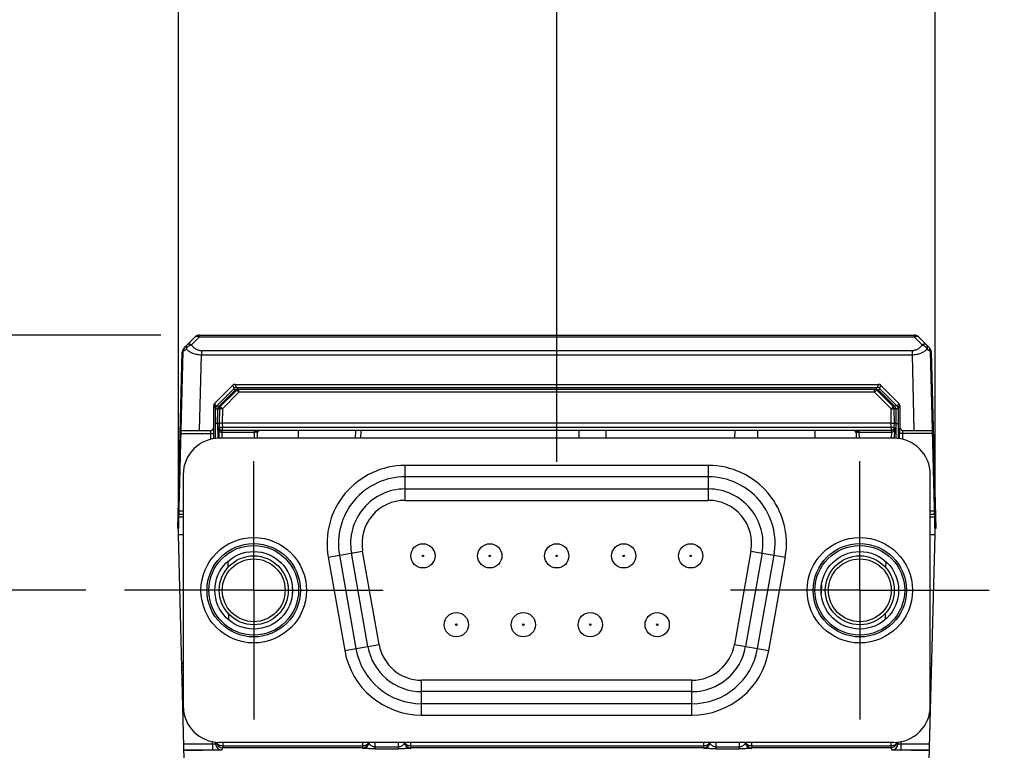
# Model space of a CAD drawing. Header units: inches. Extents: x 0 to 22, y 0 to 17.
# Tile 19 of 36: x 11 to 12.6, y 6.2 to 7.4. Entities that reach past the tile are written whole.
import ezdxf

# ---------------------------------------------------------------- set-up
doc = ezdxf.new("R2010")
doc.units = ezdxf.units.IN
doc.header["$LTSCALE"] = 1.21
doc.header["$MEASUREMENT"] = 0
doc.linetypes.add('CENTER', pattern=[0.6, 0.375, -0.075, 0.075, -0.075])
doc.layers.get('0').update_dxf_attribs({"linetype": 'CONTINUOUS'})
doc.layers.add('02___PRT_ALL_AXES', color=7, linetype='CONTINUOUS')
doc.layers.add('DIMENSIONS', color=7, linetype='CONTINUOUS')
doc.styles.get("Standard").update_dxf_attribs({"font": 'txt', "width": 0.8})
doc.dimstyles.new('DIMSTYLE_1', dxfattribs={"dimtxt": 0.125, "dimasz": 0.18, "dimexe": 0.125, "dimexo": 0.0625, "dimgap": 0.0625, "dimtad": 0, "dimtih": 1, "dimtoh": 1, "dimzin": 4, "dimdsep": 46, "dimtxsty": 'STANDARD', "dimblk": '_FILLED', "dimblk1": '_FILLED', "dimblk2": '_FILLED', "dimcen": 0.09, "dimadec": 0, "dimazin": 0, "dimtp": 0.001, "dimtm": 0.001, "dimtfac": 1, "dimtofl": 0, "dimtmove": 0, "dimatfit": 3, "dimldrblk": '_FILLED', "dimfxl": 1, "dimtolj": 1, "dimtzin": 4, "dimarcsym": 0})

# ---------------------------------------------------------------- blocks, each defined once
blk = doc.blocks.new('_FILLED')
at = {"color": 0, "linetype": 'BYBLOCK'}
blk.add_solid([(0, 0), (-1, 0.1736), (-1, -0.1736)], dxfattribs=at)
blk = doc.blocks.new('*D0')
at = {"layer": 'DIMENSIONS', "color": 2, "linetype": 'CONTINUOUS'}
for p, q in [((10.5124, 7.2637), (10.3949, 7.2637)), ((10.5124, 6.8547), (10.5124, 7.2637)), ((11.2351, 6.8547), (10.3874, 6.8547)), ((11.1133, 6.4402), (10.3874, 6.4402)), ((10.5124, 6.4402), (10.5124, 6.0802))]:
    blk.add_line(p, q, dxfattribs=at)
at = {"layer": 'DIMENSIONS', "color": 2, "linetype": 'CONTINUOUS', "xscale": 0.18, "yscale": 0.18, "zscale": 0.18}
for p, rotation in [((10.5124, 6.8547), 270), ((10.5124, 6.4402), 90)]:
    blk.add_blockref('_FILLED', p, dxfattribs=dict(at, rotation=rotation))
at = {"layer": 'DIMENSIONS', "color": 2, "linetype": 'CONTINUOUS', "insert": (10.3324, 7.3262), "char_height": 0.125, "width": 1.025, "attachment_point": 3, "line_spacing_factor": 0.9}
blk.add_mtext('.41{\\Ftxt.shx;\\W1.000000;\\H0.125000; }[10.5]', dxfattribs=at)
blk = doc.blocks.new('*D1')
at = {"layer": 'DIMENSIONS', "color": 2, "linetype": 'CONTINUOUS'}
for p, q in [((9.7624, 6.4402), (9.7624, 6.8002)), ((11.1133, 6.4402), (9.6374, 6.4402)), ((11.3232, 5.9807), (9.6374, 5.9807)), ((9.7624, 5.9807), (9.7624, 5.4876)), ((9.7624, 5.4876), (9.6449, 5.4876))]:
    blk.add_line(p, q, dxfattribs=at)
at = {"layer": 'DIMENSIONS', "color": 2, "linetype": 'CONTINUOUS', "xscale": 0.18, "yscale": 0.18, "zscale": 0.18}
for p, rotation in [((9.7624, 6.4402), 270), ((9.7624, 5.9807), 90)]:
    blk.add_blockref('_FILLED', p, dxfattribs=dict(at, rotation=rotation))
at = {"layer": 'DIMENSIONS', "color": 2, "linetype": 'CONTINUOUS', "insert": (9.5824, 5.5501), "char_height": 0.125, "width": 1.025, "attachment_point": 3, "line_spacing_factor": 0.9}
blk.add_mtext('.46{\\Ftxt.shx;\\W1.000000;\\H0.125000; }[11.7]', dxfattribs=at)
blk = doc.blocks.new('*D2')
at = {"layer": 'DIMENSIONS', "color": 2, "linetype": 'CONTINUOUS'}
for p, q in [((11.2635, 6.5932), (11.2635, 8.4797)), ((11.8777, 6.6488), (11.8777, 8.4797)), ((11.2635, 8.3547), (10.9144, 8.3547)), ((11.8777, 8.3547), (12.2377, 8.3547))]:
    blk.add_line(p, q, dxfattribs=at)
at = {"layer": 'DIMENSIONS', "color": 2, "linetype": 'CONTINUOUS', "xscale": 0.18, "yscale": 0.18, "zscale": 0.18}
blk.add_blockref('_FILLED', (11.2635, 8.3547), dxfattribs=at)
at = {"layer": 'DIMENSIONS', "color": 2, "linetype": 'CONTINUOUS', "xscale": 0.18, "yscale": 0.18, "zscale": 0.18, "rotation": 180}
blk.add_blockref('_FILLED', (11.8777, 8.3547), dxfattribs=at)
at = {"layer": 'DIMENSIONS', "color": 2, "linetype": 'CONTINUOUS', "insert": (10.8519, 8.4172), "char_height": 0.125, "width": 1.025, "attachment_point": 3, "line_spacing_factor": 0.9}
blk.add_mtext('.61{\\Ftxt.shx;\\W1.000000;\\H0.125000; }[15.6]', dxfattribs=at)
blk = doc.blocks.new('*D3')
at = {"layer": 'DIMENSIONS', "color": 2, "linetype": 'CONTINUOUS'}
for p, q in [((11.8777, 6.6488), (11.8777, 7.7297)), ((12.492, 6.5932), (12.492, 7.7297)), ((11.8777, 7.6047), (11.5177, 7.6047)), ((12.492, 7.6047), (12.877, 7.6047))]:
    blk.add_line(p, q, dxfattribs=at)
at = {"layer": 'DIMENSIONS', "color": 2, "linetype": 'CONTINUOUS', "xscale": 0.18, "yscale": 0.18, "zscale": 0.18}
blk.add_blockref('_FILLED', (11.8777, 7.6047), dxfattribs=at)
at = {"layer": 'DIMENSIONS', "color": 2, "linetype": 'CONTINUOUS', "xscale": 0.18, "yscale": 0.18, "zscale": 0.18, "rotation": 180}
blk.add_blockref('_FILLED', (12.492, 7.6047), dxfattribs=at)
at = {"layer": 'DIMENSIONS', "color": 2, "linetype": 'CONTINUOUS', "insert": (12.9395, 7.6672), "char_height": 0.125, "width": 1.025, "attachment_point": 1, "line_spacing_factor": 0.9}
blk.add_mtext('.61{\\Ftxt.shx;\\W1.000000;\\H0.125000; }[15.6]', dxfattribs=at)

msp = doc.modelspace()

# ---------------------------------------------------------------- linework, layer by layer
at = {"color": 7, "linetype": 'CONTINUOUS'}
for p, q in [((11.2905, 6.8518), (11.2728, 6.8341)), ((11.2976, 6.8518), (11.2847, 6.8389)), ((11.2976, 6.8518), (11.2976, 6.8547)), ((11.2976, 6.8547), (12.4578, 6.8547)), ((11.2976, 6.8518), (12.4578, 6.8518)), ((12.4578, 6.8547), (12.4578, 6.8518)), ((12.4578, 6.8518), (12.4707, 6.8389)), ((12.4649, 6.8518), (12.4826, 6.8341)), ((11.2624, 6.5407), (11.2699, 6.8273)), ((11.2635, 6.5307), (11.2713, 6.8287)), ((11.2712, 6.8274), (11.27, 6.8273)), ((11.2713, 6.8287), (11.2764, 6.8321)), ((11.2728, 6.8341), (11.273, 6.834)), ((11.3011, 6.8298), (11.3011, 6.8229)), ((11.3011, 6.8298), (12.4543, 6.8298)), ((12.4543, 6.8298), (12.4543, 6.8229)), ((12.4785, 6.8331), (12.479, 6.8321)), ((12.479, 6.8321), (12.4842, 6.8287)), ((12.4824, 6.834), (12.4825, 6.8341)), ((12.492, 6.5307), (12.4842, 6.8287)), ((12.4855, 6.8273), (12.4842, 6.8274)), ((12.4855, 6.8273), (12.493, 6.5407)), ((11.2979, 6.6998), (11.3011, 6.8229)), ((11.3011, 6.8229), (12.4543, 6.8229)), ((12.4543, 6.8229), (12.4575, 6.6998)), ((11.3224, 6.7436), (11.352, 6.7732)), ((11.3541, 6.7681), (11.3249, 6.7389)), ((11.3557, 6.7653), (11.3291, 6.7386)), ((11.3583, 6.7653), (11.3316, 6.7386)), ((11.3618, 6.7618), (11.3351, 6.7352)), ((11.3541, 6.7681), (11.352, 6.7732)), ((11.3534, 6.7674), (11.3556, 6.7653)), ((11.3576, 6.7696), (11.3555, 6.7747)), ((11.3555, 6.7747), (12.3999, 6.7747)), ((11.3557, 6.7653), (11.3582, 6.7653)), ((11.3576, 6.7696), (12.3978, 6.7696)), ((11.3591, 6.7645), (11.3583, 6.7652)), ((11.3618, 6.7618), (11.3591, 6.7645)), ((11.3592, 6.7696), (11.3592, 6.7667)), ((11.3592, 6.7667), (12.3962, 6.7667)), ((11.3618, 6.7618), (11.3618, 6.7667)), ((12.3936, 6.7618), (11.3618, 6.7618)), ((12.3936, 6.7618), (12.3936, 6.7667)), ((12.3936, 6.7618), (12.3963, 6.7645)), ((12.4203, 6.7352), (12.3936, 6.7618)), ((12.3962, 6.7696), (12.3962, 6.7667)), ((12.3963, 6.7645), (12.3971, 6.7652)), ((12.4238, 6.7386), (12.3971, 6.7653)), ((12.3973, 6.7653), (12.3997, 6.7653)), ((12.3999, 6.7747), (12.3978, 6.7696)), ((12.4264, 6.7386), (12.3997, 6.7653)), ((12.402, 6.7674), (12.3998, 6.7653)), ((12.4034, 6.7732), (12.4013, 6.7681)), ((12.4305, 6.7389), (12.4013, 6.7681)), ((12.4034, 6.7732), (12.4331, 6.7436)), ((11.3209, 6.7048), (11.3209, 6.7401)), ((11.3209, 6.7401), (11.3235, 6.7354)), ((11.3224, 6.7436), (11.3249, 6.7389)), ((11.3235, 6.6868), (11.3235, 6.7354)), ((11.3235, 6.7351), (11.3264, 6.7351)), ((11.3264, 6.7351), (11.3275, 6.7351)), ((11.3272, 6.7105), (11.3276, 6.7352)), ((11.3301, 6.7352), (11.3276, 6.7352)), ((11.3278, 6.7398), (11.329, 6.7387)), ((11.3316, 6.7386), (11.3291, 6.7386)), ((11.3301, 6.7352), (11.3297, 6.7116)), ((11.3351, 6.7352), (11.3301, 6.7352)), ((11.3325, 6.7378), (11.3316, 6.7386)), ((11.3351, 6.7352), (11.3325, 6.7378)), ((11.3351, 6.7352), (11.3347, 6.7116)), ((12.4203, 6.7352), (12.423, 6.7378)), ((12.4207, 6.7116), (12.4203, 6.7352)), ((12.4203, 6.7352), (12.4253, 6.7352)), ((12.423, 6.7378), (12.4238, 6.7386)), ((12.4264, 6.7386), (12.4238, 6.7386)), ((12.4278, 6.7352), (12.4253, 6.7352)), ((12.4257, 6.7116), (12.4253, 6.7352)), ((12.4276, 6.7398), (12.4264, 6.7387)), ((12.4278, 6.7352), (12.4282, 6.7105)), ((12.429, 6.7351), (12.4279, 6.7351)), ((12.432, 6.7351), (12.429, 6.7351)), ((12.4305, 6.7389), (12.4331, 6.7436)), ((12.432, 6.7354), (12.4345, 6.7401)), ((12.432, 6.7354), (12.432, 6.6868)), ((12.4345, 6.7401), (12.4345, 6.7048)), ((11.2681, 6.6998), (11.3159, 6.6998)), ((11.3162, 6.6948), (11.3161, 6.6998)), ((11.3211, 6.7048), (11.3209, 6.7048)), ((11.3212, 6.7007), (11.3211, 6.7036)), ((11.3245, 6.7114), (11.3235, 6.7115)), ((11.3272, 6.7116), (11.3274, 6.6873)), ((11.3272, 6.7116), (11.3297, 6.7116)), ((11.3272, 6.7105), (11.3272, 6.7116)), ((11.3296, 6.7035), (11.3297, 6.7047)), ((11.3297, 6.7003), (11.3296, 6.7035)), ((11.3297, 6.7116), (11.3299, 6.7047)), ((11.3347, 6.7115), (11.3297, 6.7115)), ((11.3298, 6.6873), (11.3297, 6.7003)), ((11.3299, 6.7047), (11.3299, 6.7041)), ((11.3349, 6.7047), (11.3299, 6.7047)), ((11.3347, 6.7116), (11.3349, 6.7047)), ((12.4207, 6.7116), (11.3347, 6.7116)), ((11.3347, 6.6969), (11.3347, 6.6998)), ((11.3347, 6.6873), (11.3347, 6.6969)), ((11.3347, 6.6969), (11.3866, 6.6969)), ((11.3349, 6.6998), (11.3349, 6.7047)), ((12.4206, 6.7047), (11.3349, 6.7047)), ((12.4206, 6.6998), (11.3349, 6.6998)), ((11.3866, 6.6969), (11.3863, 6.6873)), ((11.3867, 6.6998), (11.3866, 6.6969)), ((11.3892, 6.6974), (11.3897, 6.6976)), ((11.3897, 6.6976), (11.3906, 6.6969)), ((11.4585, 6.6873), (11.4585, 6.6998)), ((11.5512, 6.6873), (11.5516, 6.6998)), ((11.5594, 6.6998), (11.5592, 6.6873)), ((11.9135, 6.6998), (11.9133, 6.6873)), ((11.9572, 6.6998), (11.9575, 6.6873)), ((12.1669, 6.6873), (12.1671, 6.6998)), ((12.2042, 6.6873), (12.2038, 6.6998)), ((12.297, 6.6873), (12.297, 6.6998)), ((12.3688, 6.6969), (12.3687, 6.6998)), ((12.3688, 6.6969), (12.4208, 6.6969)), ((12.3691, 6.6873), (12.3688, 6.6969)), ((12.4206, 6.7047), (12.4207, 6.7116)), ((12.4206, 6.7047), (12.4206, 6.6998)), ((12.4256, 6.7047), (12.4206, 6.7047)), ((12.4207, 6.7116), (12.4257, 6.7116)), ((12.4207, 6.6998), (12.4208, 6.6969)), ((12.4208, 6.6969), (12.4207, 6.6873)), ((12.4256, 6.7047), (12.4257, 6.7116)), ((12.4258, 6.7003), (12.4256, 6.6873)), ((12.4282, 6.7116), (12.4257, 6.7116)), ((12.4257, 6.7047), (12.4258, 6.7007)), ((12.4258, 6.7007), (12.4258, 6.7003)), ((12.4282, 6.7116), (12.428, 6.6873)), ((12.4282, 6.7116), (12.4282, 6.7105)), ((12.4309, 6.7114), (12.432, 6.7115)), ((12.4342, 6.6993), (12.4343, 6.7035)), ((12.4343, 6.7048), (12.4345, 6.7048)), ((12.4392, 6.6948), (12.4393, 6.6998)), ((12.4395, 6.6998), (12.4873, 6.6998)), ((11.2678, 6.6948), (11.3212, 6.6948)), ((11.3162, 6.6855), (11.3162, 6.6948)), ((11.3212, 6.6865), (11.3212, 6.6948)), ((12.4249, 6.6873), (11.3305, 6.6873)), ((11.3914, 6.6949), (11.3912, 6.6873)), ((12.3642, 6.6873), (12.364, 6.6949)), ((12.4877, 6.6948), (12.4342, 6.6948)), ((12.4342, 6.6865), (12.4342, 6.6948)), ((12.4392, 6.6855), (12.4392, 6.6948)), ((11.6316, 6.5863), (11.6316, 6.643)), ((12.1238, 6.643), (11.6316, 6.643)), ((12.1238, 6.5863), (12.1238, 6.643)), ((11.2714, 6.6282), (11.2714, 6.2522)), ((12.1238, 6.6245), (11.6316, 6.6245)), ((12.484, 6.2522), (12.484, 6.6282)), ((11.6316, 6.6048), (12.1238, 6.6048)), ((11.6316, 6.5863), (12.1238, 6.5863)), ((11.2645, 6.569), (11.2714, 6.569)), ((12.484, 6.569), (12.491, 6.569)), ((11.2714, 6.559), (11.2642, 6.559)), ((11.2643, 6.564), (11.2714, 6.564)), ((12.484, 6.564), (12.4911, 6.564)), ((12.4912, 6.559), (12.484, 6.559)), ((11.2637, 6.5407), (11.2624, 6.5407)), ((11.2638, 6.5437), (11.2625, 6.5437)), ((12.4929, 6.5437), (12.4916, 6.5437)), ((12.493, 6.5407), (12.4917, 6.5407)), ((11.2774, 5.9968), (11.2635, 6.5307)), ((11.2635, 6.5307), (11.2714, 6.5307)), ((12.478, 5.9968), (12.492, 6.5307)), ((12.484, 6.5307), (12.492, 6.5307)), ((11.5067, 6.4942), (11.5626, 6.504)), ((11.5067, 6.4942), (11.5335, 6.3422)), ((11.5249, 6.4974), (11.5517, 6.3454)), ((11.5711, 6.3489), (11.5443, 6.5008)), ((11.5894, 6.3521), (11.5626, 6.504)), ((12.1929, 6.504), (12.1661, 6.3521)), ((12.2111, 6.5008), (12.1843, 6.3489)), ((12.1929, 6.504), (12.2487, 6.4942)), ((12.2037, 6.3454), (12.2305, 6.4974)), ((12.2219, 6.3422), (12.2487, 6.4942)), ((11.3438, 6.4872), (11.3439, 6.4774)), ((12.4116, 6.4872), (12.4115, 6.4774)), ((11.4481, 6.449), (11.4485, 6.4347)), ((12.3073, 6.449), (12.3069, 6.4347)), ((11.3446, 6.4023), (11.3447, 6.3926)), ((12.4108, 6.4023), (12.4108, 6.3926)), ((11.5335, 6.3422), (11.5894, 6.3521)), ((12.1661, 6.3521), (12.2219, 6.3422)), ((11.2714, 6.3209), (11.2689, 6.3209)), ((11.2691, 6.316), (11.2714, 6.316)), ((12.4865, 6.3209), (12.484, 6.3209)), ((12.484, 6.316), (12.4863, 6.316)), ((11.2692, 6.3111), (11.2714, 6.3111)), ((12.484, 6.3111), (12.4862, 6.3111)), ((11.6584, 6.2375), (11.6584, 6.2942)), ((12.097, 6.2942), (11.6584, 6.2942)), ((12.097, 6.2375), (12.097, 6.2942)), ((12.097, 6.2757), (11.6584, 6.2757)), ((11.6584, 6.256), (12.097, 6.256)), ((11.6584, 6.2375), (12.097, 6.2375)), ((11.319, 6.1902), (11.2724, 6.1902)), ((11.319, 6.1902), (11.319, 6.1944)), ((11.319, 6.1902), (11.319, 6.1805)), ((11.324, 6.1907), (11.324, 6.1936)), ((11.324, 6.1907), (11.3254, 6.1934)), ((11.3263, 6.1919), (11.3258, 6.1934)), ((11.3305, 6.1932), (12.4249, 6.1932)), ((11.3357, 6.1932), (11.3357, 6.1842)), ((11.5624, 6.1872), (11.3357, 6.1872)), ((11.5624, 6.1932), (11.5624, 6.1872)), ((11.5624, 6.1872), (11.5624, 6.1842)), ((11.5723, 6.1932), (11.5719, 6.192)), ((11.583, 6.1857), (11.5829, 6.1932)), ((11.583, 6.1828), (11.583, 6.1857)), ((11.583, 6.1857), (11.6202, 6.1857)), ((11.6203, 6.1932), (11.6202, 6.1857)), ((11.6202, 6.1857), (11.6202, 6.1828)), ((11.6314, 6.192), (11.631, 6.1932)), ((11.6409, 6.1872), (11.6409, 6.1932)), ((11.6409, 6.1872), (11.6409, 6.1842)), ((12.1159, 6.1872), (11.6409, 6.1872)), ((12.1159, 6.1932), (12.1159, 6.1872)), ((12.1159, 6.1872), (12.1159, 6.1842)), ((12.1258, 6.1932), (12.1254, 6.192)), ((12.1365, 6.1857), (12.1364, 6.1932)), ((12.1365, 6.1857), (12.1737, 6.1857)), ((12.1365, 6.1828), (12.1365, 6.1857)), ((12.1738, 6.1932), (12.1737, 6.1857)), ((12.1737, 6.1857), (12.1737, 6.1828)), ((12.1849, 6.192), (12.1845, 6.1932)), ((12.1943, 6.1872), (12.1944, 6.1932)), ((12.4197, 6.1872), (12.1943, 6.1872)), ((12.1943, 6.1872), (12.1943, 6.1842)), ((12.4197, 6.1932), (12.4197, 6.1842)), ((12.4289, 6.1915), (12.4283, 6.1906)), ((12.4296, 6.1934), (12.4291, 6.1919)), ((12.43, 6.1934), (12.4314, 6.1907)), ((12.4314, 6.1936), (12.4314, 6.1907)), ((12.4364, 6.1944), (12.4364, 6.1902)), ((12.483, 6.1902), (12.4364, 6.1902)), ((12.4364, 6.1902), (12.4364, 6.1805)), ((11.319, 6.1805), (11.2726, 6.1805)), ((11.334, 6.1808), (11.3357, 6.1842)), ((11.5624, 6.1842), (11.3357, 6.1842)), ((11.5624, 6.1842), (11.5629, 6.1833)), ((11.583, 6.1828), (11.6202, 6.1828)), ((11.6404, 6.1833), (11.6409, 6.1842)), ((12.1159, 6.1842), (11.6409, 6.1842)), ((12.1159, 6.1842), (12.1164, 6.1833)), ((12.1365, 6.1828), (12.1737, 6.1828)), ((12.1939, 6.1833), (12.1943, 6.1842)), ((12.4197, 6.1842), (12.1943, 6.1842)), ((12.4197, 6.1842), (12.4214, 6.1808)), ((12.4828, 6.1805), (12.4364, 6.1805))]:
    msp.add_line(p, q, dxfattribs=at)
for centre, radius in [((11.3858, 6.4402), 0.0856), ((12.3696, 6.4402), 0.0856), ((11.3858, 6.4402), 0.0758), ((11.3858, 6.4402), 0.0728), ((11.6604, 6.4961), 0.0197), ((11.769, 6.4961), 0.0197), ((11.8777, 6.4961), 0.0197), ((11.9864, 6.4961), 0.0197), ((12.095, 6.4961), 0.0197), ((12.3696, 6.4402), 0.0758), ((12.3696, 6.4402), 0.0728), ((11.3858, 6.4402), 0.063), ((11.3858, 6.4402), 0.056), ((11.3858, 6.4402), 0.051), ((11.6604, 6.4961), 0.00118), ((11.769, 6.4961), 0.00118), ((11.8777, 6.4961), 0.00118), ((11.9864, 6.4961), 0.00118), ((12.095, 6.4961), 0.00118), ((12.3696, 6.4402), 0.063), ((12.3696, 6.4402), 0.056), ((12.3696, 6.4402), 0.051), ((11.7147, 6.3843), 0.0197), ((11.8234, 6.3843), 0.0197), ((11.932, 6.3843), 0.0197), ((12.0407, 6.3843), 0.0197), ((11.7147, 6.3843), 0.00118), ((11.8234, 6.3843), 0.00118), ((11.932, 6.3843), 0.00118), ((12.0407, 6.3843), 0.00118)]:
    msp.add_circle(centre, radius, dxfattribs=at)
for centre, radius, start, end in [((11.2976, 6.8447), 0.01, 90, 135), ((11.2921, 6.8409), 0.0122, 63.3724, 68.2634), ((12.4578, 6.8447), 0.01, 45, 90), ((11.2799, 6.827), 0.01, 135, 178.5), ((11.2813, 6.8284), 0.01, 135, 178.5), ((11.2894, 6.8243), 0.0153, 112.4984, 126.6709), ((11.2889, 6.8254), 0.0142, 107.4756, 112.466), ((12.4742, 6.8284), 0.01, 1.5, 45), ((12.4755, 6.827), 0.01, 1.5, 45), ((11.3592, 6.7617), 0.00498, 129.3169, 134.9965), ((11.3593, 6.7617), 0.00504, 123.8978, 129.3224), ((11.3592, 6.7617), 0.00499, 102.5619, 123.9097), ((11.3592, 6.7617), 0.00502, 90.0295, 102.5565), ((11.3618, 6.7617), 0.005, 89.997, 135.0046), ((12.3936, 6.7617), 0.005, 44.9954, 90.003), ((12.3962, 6.7617), 0.00498, 84.4214, 89.9881), ((12.3962, 6.7617), 0.00504, 77.4632, 84.4261), ((12.3962, 6.7617), 0.005, 44.9992, 77.439), ((11.4499, 6.8657), 0.1754, 225.4156, 225.8701), ((11.3326, 6.7351), 0.00504, 168.3722, 173.5778), ((11.3326, 6.7351), 0.00498, 173.5731, 179.0149), ((11.3326, 6.7351), 0.00498, 135.0165, 168.3788), ((11.3351, 6.7351), 0.005, 134.9983, 179.0032), ((12.4203, 6.7351), 0.005, 0.9968, 45.0017), ((12.4228, 6.7351), 0.00498, 39.4295, 44.9779), ((12.4228, 6.7351), 0.00503, 34.131, 39.4346), ((12.4228, 6.7351), 0.005, 0.976, 34.1357), ((12.3055, 6.8657), 0.1754, 314.1299, 314.5844), ((10.3185, 6.6951), 1.0027, 359.9815, 0.3185), ((11.3349, 6.7048), 0.005, 187.6187, 269.9951), ((11.3346, 6.7048), 0.00497, 230.4419, 236.7161), ((11.3346, 6.7038), 0.00693, 263.1143, 270.225), ((11.3964, 6.6948), 0.005, 99.8333, 178.5), ((12.359, 6.6948), 0.005, 1.5, 80.1668), ((12.368, 6.6936), 0.00456, 119.6051, 123.4989), ((12.3687, 6.7039), 0.00702, 266.1679, 270.7466), ((12.4206, 6.7048), 0.005, 270.0012, 359.001), ((12.4208, 6.7038), 0.00693, 269.775, 276.8857), ((12.4208, 6.7047), 0.00493, 299.5604, 305.4773), ((13.4998, 6.6951), 1.0656, 179.7727, 180.0152), ((11.3305, 6.6282), 0.0591, 90, 180), ((12.4249, 6.6282), 0.0591, 0, 90), ((11.6316, 6.5162), 0.1268, 90, 190), ((12.1238, 6.5162), 0.1268, 350, 90), ((11.6316, 6.5162), 0.1083, 90, 190), ((12.1238, 6.5162), 0.1083, 350, 90), ((11.6316, 6.5162), 0.0886, 90, 190), ((12.1238, 6.5162), 0.0886, 350, 90), ((11.6316, 6.5162), 0.0701, 90, 190), ((12.1238, 6.5162), 0.0701, 350, 90), ((11.6584, 6.3642), 0.1083, 190, 270), ((11.6584, 6.3642), 0.0886, 190, 270), ((11.6584, 6.3642), 0.0701, 190, 270), ((12.097, 6.3642), 0.0701, 270, 350), ((12.097, 6.3642), 0.0886, 270, 350), ((12.097, 6.3642), 0.1083, 270, 350), ((11.6584, 6.3642), 0.1268, 190, 270), ((12.097, 6.3642), 0.1268, 270, 350), ((11.3305, 6.2522), 0.0591, 180, 270), ((12.4249, 6.2522), 0.0591, 270, 360), ((11.334, 6.1908), 0.01, 180.5008, 269.9932), ((11.3357, 6.1942), 0.01, 184.2237, 269.9924), ((11.5624, 6.1942), 0.00999, 270.0078, 354.0404), ((11.5629, 6.1933), 0.01, 270.007, 359.9991), ((11.6404, 6.1933), 0.01, 180.0009, 269.993), ((11.6408, 6.1942), 0.01, 185.9646, 269.9922), ((12.1159, 6.1942), 0.00999, 270.0078, 354.0404), ((12.1164, 6.1933), 0.01, 270.007, 359.9991), ((12.1939, 6.1933), 0.01, 180.0009, 269.993), ((12.1943, 6.1942), 0.01, 185.9646, 269.9922), ((12.4197, 6.1942), 0.01, 270.0076, 318.5247), ((12.4214, 6.1908), 0.01, 270.0068, 359.4992), ((12.4197, 6.1942), 0.01, 318.5346, 329.6618), ((12.4197, 6.1942), 0.01, 329.671, 347.7289), ((12.4238, 6.1945), 0.00598, 328.9872, 333.6717), ((12.4197, 6.1942), 0.01, 347.7396, 355.1911)]:
    msp.add_arc(centre, radius, start, end, dxfattribs=at)
for centre, major_axis, ratio, start_param, end_param in [((11.3555, 6.7697), (0.005, 0), 0.999822, 1.570796, 2.356068), ((11.3577, 6.7646), (-0.00123, 0.00485), 0.999337, 6.035362, 6.820634), ((12.3978, 6.7646), (0.00123, 0.00485), 0.999337, 5.745737, 6.531009), ((12.3999, 6.7697), (0.005, 0), 0.999822, 0.785524, 1.570796), ((11.3259, 6.7401), (0.005, 0.00017), 0.99981, 2.32173, 3.106875), ((11.3285, 6.7354), (-0.00154, 0.00476), 0.999374, 0.471854, 1.256998), ((12.427, 6.7354), (0.00154, 0.00476), 0.999374, -1.256998, -0.471854), ((12.4295, 6.7401), (0.005, -0.00017), 0.99981, 0.034718, 0.819863), ((11.2718, 6.7067), (0.00467, 0.00186), 0.964575, 2.011186, 2.748722), ((11.3159, 6.7048), (0.00394, 0.00308), 0.999843, -2.233754, -0.663187), ((12.4395, 6.7048), (-0.00394, 0.00308), 0.999843, 0.663187, 2.233754), ((12.4837, 6.7067), (0.00467, -0.00186), 0.964575, 0.39287, 1.130408), ((11.3026, 6.1807), (0.03, 0), 0.017446, 3.539206, 4.712389), ((12.4528, 6.1807), (0.03, 0), 0.017446, -1.570796, -0.397613)]:
    msp.add_ellipse(centre, major_axis=major_axis, ratio=ratio, start_param=start_param, end_param=end_param, dxfattribs=at)
for points, knots in [([(11.2905, 6.8518), (11.2907, 6.852), (11.291, 6.8523), (11.2917, 6.8526), (11.2924, 6.8528), (11.2931, 6.8529), (11.294, 6.8529), (11.2952, 6.8527), (11.2961, 6.8525), (11.2966, 6.8522)], [0, 0, 0, 0, 0.103618, 0.210308, 0.32214, 0.4408, 0.567537, 0.703074, 1, 1, 1, 1]), ([(12.4578, 6.8518), (12.4583, 6.852), (12.4592, 6.8524), (12.4601, 6.8527), (12.4606, 6.8528)], [0, 0, 0, 0, 0.518845, 1, 1, 1, 1]), ([(12.4606, 6.8528), (12.461, 6.8529), (12.4619, 6.8529), (12.463, 6.8528), (12.4641, 6.8525), (12.4646, 6.852), (12.4649, 6.8518)], [0, 0, 0, 0, 0.284602, 0.542045, 0.777654, 1, 1, 1, 1]), ([(11.27, 6.8273), (11.27, 6.8273), (11.2699, 6.8273), (11.2699, 6.8273), (11.2699, 6.8273), (11.2699, 6.8273)], [0, 0, 0, 0, 0.718122, 0.908892, 1, 1, 1, 1]), ([(11.2776, 6.8389), (11.2774, 6.8387), (11.2771, 6.8383), (11.2766, 6.8376), (11.2763, 6.8368), (11.2761, 6.8359), (11.276, 6.835), (11.276, 6.8337), (11.2762, 6.8328), (11.2764, 6.8321)], [0, 0, 0, 0, 0.114405, 0.228847, 0.345936, 0.467262, 0.59308, 0.72353, 1, 1, 1, 1]), ([(11.2764, 6.8321), (11.2766, 6.8326), (11.2771, 6.8334), (11.2783, 6.8349), (11.2794, 6.836), (11.2802, 6.8366)], [0, 0, 0, 0, 0.233455, 0.480483, 1, 1, 1, 1]), ([(11.2764, 6.8321), (11.2777, 6.8308), (11.28, 6.8289), (11.2835, 6.8269), (11.2877, 6.825), (11.2936, 6.8234), (11.2985, 6.8229), (11.3011, 6.8229)], [0, 0, 0, 0, 0.209204, 0.325035, 0.448432, 0.715378, 1, 1, 1, 1]), ([(11.2847, 6.8389), (11.284, 6.8392), (11.283, 6.8396), (11.2816, 6.8399), (11.2806, 6.84), (11.2797, 6.8399), (11.2789, 6.8397), (11.2782, 6.8394), (11.2778, 6.8391), (11.2776, 6.8389)], [0, 0, 0, 0, 0.301034, 0.438552, 0.566251, 0.684679, 0.795078, 0.899367, 1, 1, 1, 1]), ([(11.2847, 6.8389), (11.2851, 6.8383), (11.2859, 6.8371), (11.2879, 6.8349), (11.2911, 6.8324), (11.2949, 6.8307), (11.2984, 6.8299), (11.3002, 6.8298), (11.3011, 6.8298)], [0, 0, 0, 0, 0.109121, 0.221968, 0.461172, 0.721781, 0.859593, 1, 1, 1, 1]), ([(12.4543, 6.8298), (12.4561, 6.8298), (12.4588, 6.8302), (12.4621, 6.8314), (12.465, 6.8329), (12.4681, 6.8353), (12.4699, 6.8377), (12.4707, 6.8389)], [0, 0, 0, 0, 0.277974, 0.411421, 0.539402, 0.778642, 1, 1, 1, 1]), ([(12.4543, 6.8229), (12.4556, 6.8229), (12.4582, 6.8231), (12.4619, 6.8236), (12.4655, 6.8244), (12.4689, 6.8255), (12.4719, 6.8269), (12.4754, 6.8289), (12.4777, 6.8308), (12.479, 6.8321)], [0, 0, 0, 0, 0.143492, 0.284824, 0.421471, 0.551912, 0.675195, 0.791007, 1, 1, 1, 1]), ([(12.4778, 6.8389), (12.4776, 6.8391), (12.4772, 6.8394), (12.4765, 6.8397), (12.4757, 6.8399), (12.4748, 6.84), (12.4738, 6.8399), (12.4724, 6.8396), (12.4714, 6.8392), (12.4707, 6.8389)], [0, 0, 0, 0, 0.100632, 0.204917, 0.315312, 0.433739, 0.561439, 0.698962, 1, 1, 1, 1]), ([(12.4707, 6.8389), (12.4712, 6.8387), (12.4722, 6.8384), (12.4736, 6.8377), (12.4749, 6.8368), (12.4758, 6.8362), (12.4762, 6.8358)], [0, 0, 0, 0, 0.244916, 0.496603, 0.749505, 1, 1, 1, 1]), ([(12.4762, 6.8358), (12.4766, 6.8354), (12.4775, 6.8346), (12.4782, 6.8336), (12.4785, 6.8331)], [0, 0, 0, 0, 0.512109, 1, 1, 1, 1]), ([(12.479, 6.8321), (12.4792, 6.8328), (12.4795, 6.834), (12.4794, 6.8359), (12.4788, 6.8376), (12.4782, 6.8385), (12.4778, 6.8389)], [0, 0, 0, 0, 0.27672, 0.533253, 0.771954, 1, 1, 1, 1]), ([(12.4825, 6.8341), (12.4825, 6.8341), (12.4826, 6.8341), (12.4826, 6.8341), (12.4826, 6.8341), (12.4826, 6.8341)], [0, 0, 0, 0, 0.720183, 0.910233, 1, 1, 1, 1]), ([(11.3556, 6.7653), (11.3557, 6.7653), (11.3557, 6.7653), (11.3557, 6.7653), (11.3557, 6.7653), (11.3557, 6.7653), (11.3557, 6.7653)], [0, 0, 0, 0, 0.414562, 0.718735, 0.912351, 1, 1, 1, 1]), ([(11.3583, 6.7652), (11.3583, 6.7652), (11.3583, 6.7652), (11.3583, 6.7653), (11.3583, 6.7653), (11.3583, 6.7653), (11.3583, 6.7653)], [0, 0, 0, 0, 0.419075, 0.725573, 0.91868, 1, 1, 1, 1]), ([(12.3971, 6.7652), (12.3971, 6.7652), (12.3971, 6.7652), (12.3971, 6.7653), (12.3971, 6.7653), (12.3971, 6.7653), (12.3971, 6.7653)], [0, 0, 0, 0, 0.419074, 0.725572, 0.918679, 1, 1, 1, 1]), ([(12.3998, 6.7653), (12.3998, 6.7653), (12.3997, 6.7653), (12.3997, 6.7653), (12.3997, 6.7653), (12.3997, 6.7653), (12.3997, 6.7653)], [0, 0, 0, 0, 0.414561, 0.718733, 0.912349, 1, 1, 1, 1]), ([(11.3275, 6.7351), (11.3275, 6.7351), (11.3275, 6.7351), (11.3276, 6.7351), (11.3276, 6.7352), (11.3276, 6.7352), (11.3276, 6.7352)], [0, 0, 0, 0, 0.404486, 0.70443, 0.900494, 1, 1, 1, 1]), ([(11.329, 6.7387), (11.329, 6.7386), (11.329, 6.7386), (11.329, 6.7386), (11.329, 6.7386), (11.3291, 6.7386), (11.3291, 6.7386)], [0, 0, 0, 0, 0.414561, 0.718734, 0.912349, 1, 1, 1, 1]), ([(12.4264, 6.7387), (12.4264, 6.7386), (12.4264, 6.7386), (12.4264, 6.7386), (12.4264, 6.7386), (12.4264, 6.7386), (12.4264, 6.7386)], [0, 0, 0, 0, 0.414562, 0.718735, 0.912351, 1, 1, 1, 1]), ([(12.4279, 6.7351), (12.4279, 6.7351), (12.4279, 6.7351), (12.4278, 6.7351), (12.4278, 6.7352), (12.4278, 6.7352), (12.4278, 6.7352)], [0, 0, 0, 0, 0.404485, 0.704428, 0.900492, 1, 1, 1, 1]), ([(11.2678, 6.6984), (11.2678, 6.6985), (11.2679, 6.6987), (11.2679, 6.699), (11.2679, 6.6992), (11.2679, 6.6994), (11.2679, 6.6996), (11.268, 6.6997), (11.268, 6.6998), (11.2681, 6.6998)], [0, 0, 0, 0, 0.216419, 0.408992, 0.575806, 0.715086, 0.825633, 0.907935, 1, 1, 1, 1]), ([(11.3269, 6.7104), (11.3267, 6.7105), (11.3264, 6.7107), (11.3259, 6.711), (11.3253, 6.7112), (11.3248, 6.7113), (11.3245, 6.7114)], [0, 0, 0, 0, 0.181042, 0.411317, 0.686187, 1, 1, 1, 1]), ([(11.3272, 6.7105), (11.3272, 6.7105), (11.3272, 6.7104), (11.3271, 6.7103), (11.3271, 6.7103), (11.3271, 6.7103), (11.3271, 6.7103), (11.327, 6.7103), (11.327, 6.7103), (11.3269, 6.7104), (11.3269, 6.7104), (11.3269, 6.7104)], [0, 0, 0, 0, 0.169208, 0.296347, 0.384693, 0.420028, 0.455611, 0.545948, 0.670992, 0.825389, 1, 1, 1, 1]), ([(11.3297, 6.7047), (11.3297, 6.7043), (11.3298, 6.7036), (11.3301, 6.7026), (11.3307, 6.7017), (11.3312, 6.7012), (11.3315, 6.7009)], [0, 0, 0, 0, 0.248931, 0.4997, 0.750077, 1, 1, 1, 1]), ([(11.3297, 6.7003), (11.3297, 6.7001), (11.3297, 6.6997), (11.33, 6.6991), (11.3303, 6.6985), (11.3308, 6.698), (11.3315, 6.6976), (11.3324, 6.6972), (11.3332, 6.697), (11.3338, 6.6969)], [0, 0, 0, 0, 0.104743, 0.213438, 0.327718, 0.448767, 0.577177, 0.712758, 1, 1, 1, 1]), ([(11.3299, 6.7047), (11.3299, 6.7047), (11.3299, 6.7047), (11.3299, 6.7047), (11.3299, 6.7047), (11.3299, 6.7047), (11.3299, 6.7047)], [0, 0, 0, 0, 0.411837, 0.715455, 0.910435, 1, 1, 1, 1]), ([(11.3319, 6.7006), (11.3323, 6.7003), (11.3332, 6.6999), (11.3342, 6.6998), (11.3347, 6.6998)], [0, 0, 0, 0, 0.50134, 1, 1, 1, 1]), ([(11.3866, 6.6969), (11.3868, 6.6968), (11.3877, 6.6969), (11.3886, 6.6971), (11.3892, 6.6974)], [0, 0, 0, 0, 0.256593, 1, 1, 1, 1]), ([(11.3867, 6.6998), (11.3868, 6.6998), (11.3871, 6.6998), (11.3874, 6.6996), (11.3878, 6.6994), (11.3882, 6.6992), (11.3886, 6.6988), (11.3891, 6.6983), (11.3895, 6.6979), (11.3897, 6.6976)], [0, 0, 0, 0, 0.095896, 0.196544, 0.30556, 0.424638, 0.554744, 0.695376, 1, 1, 1, 1]), ([(11.3897, 6.6976), (11.3899, 6.6979), (11.3903, 6.6985), (11.391, 6.6992), (11.3919, 6.6997), (11.3925, 6.6998), (11.3928, 6.6998)], [0, 0, 0, 0, 0.273867, 0.52993, 0.769853, 1, 1, 1, 1]), ([(11.3906, 6.6969), (11.3909, 6.6966), (11.3912, 6.6961), (11.3914, 6.6954), (11.3914, 6.6951), (11.3914, 6.6949)], [0, 0, 0, 0, 0.533902, 0.77056, 1, 1, 1, 1]), ([(12.3657, 6.6976), (12.3655, 6.6979), (12.3651, 6.6985), (12.3644, 6.6992), (12.3635, 6.6997), (12.3629, 6.6998), (12.3626, 6.6998)], [0, 0, 0, 0, 0.273869, 0.529933, 0.769855, 1, 1, 1, 1]), ([(12.364, 6.6949), (12.364, 6.6951), (12.364, 6.6956), (12.3643, 6.6962), (12.3647, 6.6969), (12.3652, 6.6973), (12.3654, 6.6974)], [0, 0, 0, 0, 0.213706, 0.439354, 0.693506, 1, 1, 1, 1]), ([(12.3657, 6.6976), (12.366, 6.6979), (12.3664, 6.6984), (12.3671, 6.6991), (12.3676, 6.6994), (12.368, 6.6996), (12.3683, 6.6998), (12.3686, 6.6998), (12.3687, 6.6998)], [0, 0, 0, 0, 0.304674, 0.575358, 0.694618, 0.803237, 0.903747, 1, 1, 1, 1]), ([(12.3657, 6.6976), (12.3659, 6.6975), (12.3667, 6.6971), (12.3676, 6.6969), (12.3683, 6.6969)], [0, 0, 0, 0, 0.238727, 1, 1, 1, 1]), ([(12.4232, 6.7004), (12.4228, 6.7002), (12.422, 6.6999), (12.4212, 6.6998), (12.4207, 6.6998)], [0, 0, 0, 0, 0.501609, 1, 1, 1, 1]), ([(12.4258, 6.7003), (12.4258, 6.7001), (12.4257, 6.6997), (12.4254, 6.6991), (12.4251, 6.6985), (12.4246, 6.698), (12.4239, 6.6976), (12.423, 6.6972), (12.4222, 6.697), (12.4216, 6.6969)], [0, 0, 0, 0, 0.104743, 0.213438, 0.327718, 0.448767, 0.577177, 0.712758, 1, 1, 1, 1]), ([(12.4257, 6.7047), (12.4257, 6.7043), (12.4256, 6.7035), (12.4252, 6.7024), (12.4245, 6.7015), (12.424, 6.7009), (12.4236, 6.7007)], [0, 0, 0, 0, 0.249038, 0.499843, 0.750065, 1, 1, 1, 1]), ([(12.4282, 6.7105), (12.4282, 6.7105), (12.4282, 6.7104), (12.4283, 6.7103), (12.4283, 6.7103), (12.4283, 6.7103), (12.4283, 6.7103), (12.4283, 6.7103), (12.4284, 6.7103), (12.4284, 6.7103), (12.4285, 6.7104), (12.4285, 6.7104), (12.4285, 6.7104)], [0, 0, 0, 0, 0.172384, 0.300568, 0.387398, 0.421152, 0.455286, 0.495628, 0.544757, 0.669742, 0.82468, 1, 1, 1, 1]), ([(12.4285, 6.7104), (12.4287, 6.7105), (12.429, 6.7107), (12.4295, 6.711), (12.4301, 6.7112), (12.4306, 6.7113), (12.4309, 6.7114)], [0, 0, 0, 0, 0.181051, 0.41129, 0.686247, 1, 1, 1, 1]), ([(12.4873, 6.6998), (12.4874, 6.6998), (12.4874, 6.6997), (12.4875, 6.6996), (12.4875, 6.6994), (12.4875, 6.6992), (12.4875, 6.699), (12.4876, 6.6987), (12.4876, 6.6985), (12.4876, 6.6984)], [0, 0, 0, 0, 0.092055, 0.174349, 0.284899, 0.424189, 0.591008, 0.783582, 1, 1, 1, 1]), ([(11.324, 6.1907), (11.324, 6.1907), (11.324, 6.1906), (11.3239, 6.1906), (11.3238, 6.1905), (11.3236, 6.1905), (11.3234, 6.1904), (11.323, 6.1904), (11.3225, 6.1903), (11.3218, 6.1903), (11.3209, 6.1902), (11.32, 6.1902), (11.3193, 6.1902), (11.319, 6.1902)], [0, 0, 0, 0, 0.011302, 0.028869, 0.054431, 0.088348, 0.130562, 0.180818, 0.30381, 0.453137, 0.623337, 0.807979, 1, 1, 1, 1]), ([(11.3357, 6.1872), (11.3347, 6.1872), (11.3327, 6.1874), (11.3304, 6.1882), (11.3287, 6.1891), (11.3277, 6.1899), (11.3269, 6.1908), (11.3265, 6.1915), (11.3263, 6.1919)], [0, 0, 0, 0, 0.276093, 0.539633, 0.663867, 0.781957, 0.893826, 1, 1, 1, 1]), ([(11.5719, 6.192), (11.5717, 6.1916), (11.5713, 6.1909), (11.5704, 6.19), (11.5694, 6.1892), (11.5678, 6.1882), (11.5654, 6.1874), (11.5634, 6.1872), (11.5624, 6.1872)], [0, 0, 0, 0, 0.106148, 0.21802, 0.336137, 0.460409, 0.724001, 1, 1, 1, 1]), ([(11.583, 6.1857), (11.5812, 6.1857), (11.5787, 6.1862), (11.5761, 6.1878), (11.5748, 6.1888), (11.5739, 6.1899), (11.5733, 6.191), (11.573, 6.1922), (11.5729, 6.1929), (11.5729, 6.1933)], [0, 0, 0, 0, 0.397131, 0.533915, 0.647752, 0.746842, 0.836272, 0.919675, 1, 1, 1, 1]), ([(11.6304, 6.1933), (11.6304, 6.1929), (11.6303, 6.1922), (11.6299, 6.191), (11.6293, 6.1899), (11.6284, 6.1888), (11.6272, 6.1878), (11.6246, 6.1862), (11.6221, 6.1857), (11.6202, 6.1857)], [0, 0, 0, 0, 0.080323, 0.163723, 0.25315, 0.352233, 0.466066, 0.602845, 1, 1, 1, 1]), ([(11.6409, 6.1872), (11.6398, 6.1872), (11.6378, 6.1874), (11.6355, 6.1882), (11.6339, 6.1892), (11.6328, 6.19), (11.632, 6.1909), (11.6316, 6.1916), (11.6314, 6.192)], [0, 0, 0, 0, 0.27604, 0.539649, 0.663918, 0.78202, 0.893872, 1, 1, 1, 1]), ([(12.1254, 6.192), (12.1252, 6.1916), (12.1248, 6.1909), (12.1239, 6.19), (12.1229, 6.1892), (12.1213, 6.1882), (12.1189, 6.1874), (12.1169, 6.1872), (12.1159, 6.1872)], [0, 0, 0, 0, 0.106148, 0.21802, 0.336137, 0.460409, 0.724001, 1, 1, 1, 1]), ([(12.1365, 6.1857), (12.1347, 6.1857), (12.1322, 6.1862), (12.1296, 6.1878), (12.1283, 6.1888), (12.1274, 6.1899), (12.1268, 6.191), (12.1265, 6.1922), (12.1264, 6.1929), (12.1264, 6.1933)], [0, 0, 0, 0, 0.397131, 0.533915, 0.647752, 0.746842, 0.836272, 0.919675, 1, 1, 1, 1]), ([(12.1839, 6.1933), (12.1839, 6.1929), (12.1838, 6.1922), (12.1834, 6.191), (12.1828, 6.1899), (12.1819, 6.1888), (12.1807, 6.1878), (12.1781, 6.1862), (12.1756, 6.1857), (12.1737, 6.1857)], [0, 0, 0, 0, 0.080323, 0.163723, 0.25315, 0.352233, 0.466066, 0.602845, 1, 1, 1, 1]), ([(12.1943, 6.1872), (12.1933, 6.1872), (12.1913, 6.1874), (12.189, 6.1882), (12.1874, 6.1892), (12.1863, 6.19), (12.1855, 6.1909), (12.1851, 6.1916), (12.1849, 6.192)], [0, 0, 0, 0, 0.27604, 0.539649, 0.663918, 0.78202, 0.893872, 1, 1, 1, 1]), ([(12.4283, 6.1906), (12.4279, 6.1901), (12.4267, 6.1891), (12.425, 6.1882), (12.4235, 6.1877), (12.4218, 6.1873), (12.4206, 6.1872), (12.4197, 6.1872)], [0, 0, 0, 0, 0.224655, 0.469364, 0.598296, 0.730424, 1, 1, 1, 1]), ([(12.4364, 6.1902), (12.4361, 6.1902), (12.4354, 6.1902), (12.4345, 6.1902), (12.4337, 6.1903), (12.4329, 6.1903), (12.4324, 6.1904), (12.432, 6.1904), (12.4318, 6.1905), (12.4316, 6.1905), (12.4315, 6.1906), (12.4314, 6.1906), (12.4314, 6.1907), (12.4314, 6.1907)], [0, 0, 0, 0, 0.192001, 0.376609, 0.546788, 0.696119, 0.819137, 0.869407, 0.911635, 0.945563, 0.971131, 0.988699, 1, 1, 1, 1]), ([(11.334, 6.1808), (11.334, 6.1808), (11.334, 6.1808), (11.334, 6.1807), (11.3339, 6.1807), (11.3338, 6.1807), (11.3337, 6.1807), (11.3335, 6.1807), (11.3333, 6.1807), (11.3331, 6.1807), (11.3327, 6.1807), (11.3322, 6.1806), (11.3314, 6.1806), (11.3305, 6.1806), (11.3295, 6.1806), (11.3285, 6.1806), (11.3273, 6.1805), (11.326, 6.1805), (11.3242, 6.1805), (11.3219, 6.1805), (11.32, 6.1805), (11.319, 6.1805)], [0, 0, 0, 0, 0.000662, 0.001843, 0.005916, 0.012319, 0.021058, 0.032116, 0.045473, 0.061096, 0.078952, 0.12119, 0.171791, 0.230279, 0.296101, 0.368635, 0.447193, 0.531026, 0.619335, 0.805969, 1, 1, 1, 1]), ([(11.583, 6.1828), (11.5814, 6.1828), (11.5784, 6.1828), (11.5748, 6.1828), (11.5722, 6.1829), (11.5706, 6.1829), (11.5691, 6.1829), (11.5677, 6.183), (11.5666, 6.183), (11.5656, 6.183), (11.5648, 6.1831), (11.5641, 6.1831), (11.5637, 6.1831), (11.5634, 6.1832), (11.5632, 6.1832), (11.5631, 6.1832), (11.563, 6.1832), (11.5629, 6.1833), (11.5629, 6.1833), (11.5629, 6.1833)], [0, 0, 0, 0, 0.234369, 0.445065, 0.53752, 0.620757, 0.694847, 0.760055, 0.816727, 0.865217, 0.905856, 0.938932, 0.964685, 0.974878, 0.98331, 0.990001, 0.994974, 0.998266, 1, 1, 1, 1]), ([(11.6404, 6.1833), (11.6404, 6.1833), (11.6403, 6.1833), (11.6403, 6.1832), (11.6402, 6.1832), (11.64, 6.1832), (11.6399, 6.1832), (11.6396, 6.1831), (11.6391, 6.1831), (11.6384, 6.1831), (11.6376, 6.183), (11.6367, 6.183), (11.6355, 6.183), (11.6342, 6.1829), (11.6327, 6.1829), (11.631, 6.1829), (11.6284, 6.1828), (11.6248, 6.1828), (11.6218, 6.1828), (11.6202, 6.1828)], [0, 0, 0, 0, 0.001734, 0.005025, 0.009998, 0.01669, 0.025121, 0.035314, 0.061066, 0.094141, 0.134779, 0.183268, 0.239938, 0.305145, 0.379233, 0.462471, 0.554927, 0.765629, 1, 1, 1, 1]), ([(12.1365, 6.1828), (12.1349, 6.1828), (12.1319, 6.1828), (12.1283, 6.1828), (12.1257, 6.1829), (12.1241, 6.1829), (12.1226, 6.1829), (12.1212, 6.183), (12.1201, 6.183), (12.1191, 6.183), (12.1183, 6.1831), (12.1176, 6.1831), (12.1172, 6.1831), (12.1169, 6.1832), (12.1167, 6.1832), (12.1166, 6.1832), (12.1165, 6.1832), (12.1164, 6.1833), (12.1164, 6.1833), (12.1164, 6.1833)], [0, 0, 0, 0, 0.234369, 0.445065, 0.53752, 0.620757, 0.694847, 0.760055, 0.816727, 0.865216, 0.905856, 0.938932, 0.964685, 0.974878, 0.98331, 0.990001, 0.994974, 0.998266, 1, 1, 1, 1]), ([(12.1939, 6.1833), (12.1939, 6.1833), (12.1938, 6.1833), (12.1938, 6.1832), (12.1937, 6.1832), (12.1935, 6.1832), (12.1934, 6.1832), (12.1931, 6.1831), (12.1926, 6.1831), (12.1919, 6.1831), (12.1911, 6.183), (12.1901, 6.183), (12.189, 6.183), (12.1877, 6.1829), (12.1862, 6.1829), (12.1845, 6.1829), (12.1819, 6.1828), (12.1783, 6.1828), (12.1753, 6.1828), (12.1737, 6.1828)], [0, 0, 0, 0, 0.001734, 0.005025, 0.009998, 0.01669, 0.025121, 0.035314, 0.061066, 0.094141, 0.134779, 0.183268, 0.239938, 0.305145, 0.379233, 0.462471, 0.554927, 0.765629, 1, 1, 1, 1]), ([(12.4364, 6.1805), (12.4354, 6.1805), (12.4335, 6.1805), (12.4312, 6.1805), (12.4294, 6.1805), (12.4281, 6.1805), (12.4269, 6.1806), (12.4259, 6.1806), (12.4249, 6.1806), (12.424, 6.1806), (12.4232, 6.1806), (12.4227, 6.1807), (12.4223, 6.1807), (12.4221, 6.1807), (12.4219, 6.1807), (12.4217, 6.1807), (12.4216, 6.1807), (12.4215, 6.1807), (12.4214, 6.1807), (12.4214, 6.1808), (12.4214, 6.1808), (12.4214, 6.1808)], [0, 0, 0, 0, 0.19401, 0.380611, 0.468906, 0.552731, 0.631286, 0.703826, 0.769661, 0.828162, 0.878778, 0.921029, 0.93889, 0.954519, 0.967879, 0.97894, 0.98768, 0.994085, 0.998157, 0.999338, 1, 1, 1, 1])]:
    msp.add_open_spline(points, degree=3, knots=knots, dxfattribs=at)
at = {"layer": '02___PRT_ALL_AXES', "color": 7, "linetype": 'CENTER'}
for p, q in [((11.3858, 6.4402), (11.3858, 6.6502)), ((12.3696, 6.4402), (12.3696, 6.6502)), ((11.3858, 6.4402), (11.1758, 6.4402)), ((11.3858, 6.4402), (11.3858, 6.2302)), ((11.3858, 6.4402), (11.5958, 6.4402)), ((12.3696, 6.4402), (12.1596, 6.4402)), ((12.3696, 6.4402), (12.5796, 6.4402)), ((12.3696, 6.4402), (12.3696, 6.2302))]:
    msp.add_line(p, q, dxfattribs=at)

# ---------------------------------------------------------------- dimensions: what is measured, and where the dimension line sits
at = {"layer": 'DIMENSIONS', "color": 2, "linetype": 'CONTINUOUS'}
for base, p1, p2, angle, picture, middle in [((11.2635, 8.3547), (11.8777, 6.5863), (11.2635, 6.5307), 180, '*D2', (10.3394, 8.3547)), ((10.5124, 6.4402), (11.2976, 6.8547), (11.1758, 6.4402), 270, '*D0', (9.8199, 7.2637)), ((9.7624, 5.9807), (11.1758, 6.4402), (11.3857, 5.9807), 270, '*D1', (9.0699, 5.4876))]:
    dim = msp.add_linear_dim(base=base, p1=p1, p2=p2, angle=angle, dimstyle='DIMSTYLE_1', dxfattribs=at)
    dim.commit()
    dim.dimension.update_dxf_attribs({"geometry": picture, "text_midpoint": middle, "dimtype": 160})
dim = msp.add_linear_dim(base=(12.492, 7.6047), p1=(11.8777, 6.5863), p2=(12.492, 6.5307), dimstyle='DIMSTYLE_1', dxfattribs=at)
dim.commit()
dim.dimension.update_dxf_attribs({"geometry": '*D3', "text_midpoint": (13.452, 7.6047), "dimtype": 160})

doc.saveas('drawing.dxf')
